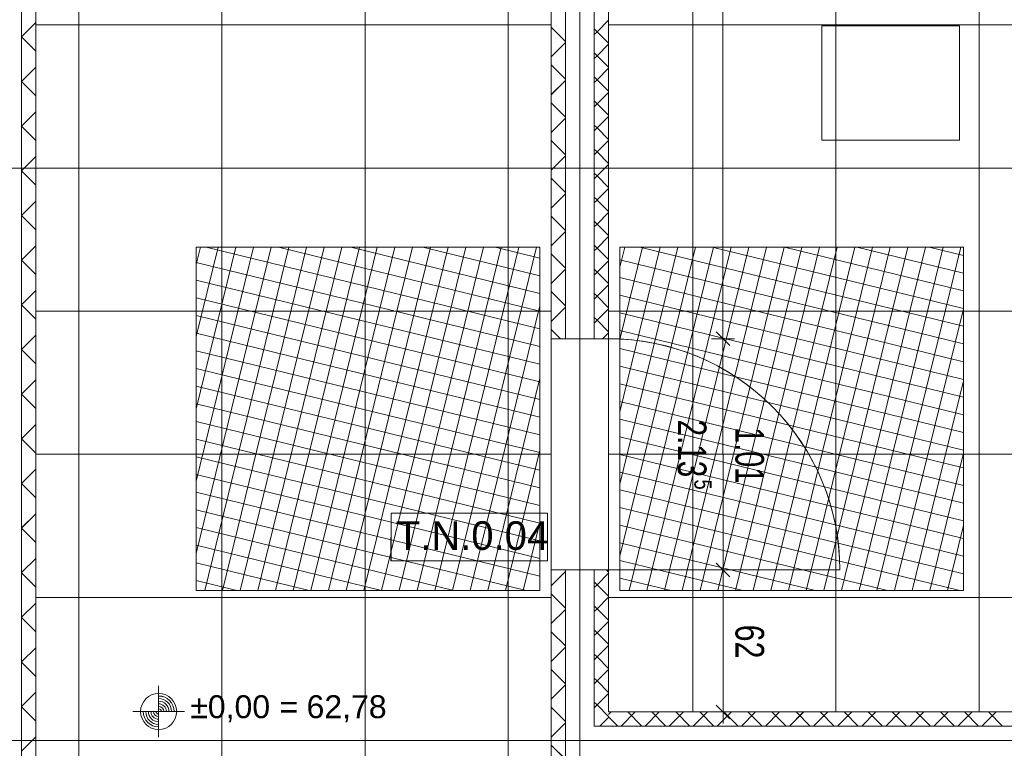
# Model space of a CAD drawing. Extents: x 229 to 926, y 37 to 878.
# Tile 174 of 194: x 504 to 590, y 415 to 478. Entities that reach past the tile are written whole.
import ezdxf
from ezdxf.lldxf.tags import DXFTag

# ---------------------------------------------------------------- set-up
doc = ezdxf.new("R2010")
doc.units = 0
doc.layers.get('0').update_dxf_attribs({"lineweight": 13})
doc.layers.add('A_BI_Innenwand', color=7, linetype='Continuous', lineweight=18, true_color=0x80ff80, plot=False)
doc.layers.add('A_BI_Tuer', color=7, linetype='Continuous', lineweight=18, true_color=0xbdbbbb, plot=False)
for name, color, linetype, lineweight in [('Ausstattung', 7, 'Continuous', 25), ('Axen', 7, 'Continuous', 25), ('Axen-A03ENJ5PI0', 7, 'Continuous', 25), ('Beschriftung', 7, 'Continuous', 25), ('Beschriftung-A03ENJ5NI0', 7, 'Continuous', 25), ('Bewegungsfläche', 7, 'Continuous', 25), ('Deckenspiegel', 7, 'Continuous', 25), ('Fullfläche', 7, 'Continuous', 25), ('Fullfläche-A03ENJ5QI0', 7, 'Continuous', 25), ('Maßlinien', 7, 'Continuous', 25), ('Maßlinien-A03ENJ5WI0', 7, 'Continuous', 25), ('Türen', 7, 'Continuous', 25), ('Türen-A03ENJ5UI0', 7, 'Continuous', 25), ('Wände', 7, 'Continuous', 25), ('Wände-A03ENJ5VI0', 7, 'Continuous', 25)]:
    doc.layers.add(name, color=color, linetype=linetype, lineweight=lineweight)
doc.styles.get("Standard").update_dxf_attribs({"font": 'arial.ttf'})
tags = doc.linetypes.add('ALL_S25', pattern=[0.001, 0, -0.001]).pattern_tags.tags
tags[6:7] = [DXFTag(74, 4), DXFTag(75, 0), DXFTag(340, '0'), DXFTag(46, 1.0), DXFTag(50, 0.0), DXFTag(44, 0.0), DXFTag(45, 0.0)]
tags[4:5] = [DXFTag(74, 4), DXFTag(75, 0), DXFTag(340, '0'), DXFTag(46, 1.0), DXFTag(50, 0.0), DXFTag(44, 0.0), DXFTag(45, 0.0)]
tags = doc.linetypes.add('ALL_S25-A03ENJ5XI0', pattern=[0.001, 0, -0.001]).pattern_tags.tags
tags[6:7] = [DXFTag(74, 4), DXFTag(75, 0), DXFTag(340, '0'), DXFTag(46, 1.0), DXFTag(50, 0.0), DXFTag(44, 0.0), DXFTag(45, 0.0)]
tags[4:5] = [DXFTag(74, 4), DXFTag(75, 0), DXFTag(340, '0'), DXFTag(46, 1.0), DXFTag(50, 0.0), DXFTag(44, 0.0), DXFTag(45, 0.0)]
tags = doc.linetypes.add('PUNKT2_S9', pattern=[0.001, 0, -0.001]).pattern_tags.tags
tags[6:7] = [DXFTag(74, 4), DXFTag(75, 0), DXFTag(340, '0'), DXFTag(46, 1.0), DXFTag(50, 0.0), DXFTag(44, 0.0), DXFTag(45, 0.0)]
tags[4:5] = [DXFTag(74, 4), DXFTag(75, 0), DXFTag(340, '0'), DXFTag(46, 1.0), DXFTag(50, 0.0), DXFTag(44, 0.0), DXFTag(45, 0.0)]
tags = doc.linetypes.add('PUNKT2_S9-A03ENJ5YI0', pattern=[0.001, 0, -0.001]).pattern_tags.tags
tags[6:7] = [DXFTag(74, 4), DXFTag(75, 0), DXFTag(340, '0'), DXFTag(46, 1.0), DXFTag(50, 0.0), DXFTag(44, 0.0), DXFTag(45, 0.0)]
tags[4:5] = [DXFTag(74, 4), DXFTag(75, 0), DXFTag(340, '0'), DXFTag(46, 1.0), DXFTag(50, 0.0), DXFTag(44, 0.0), DXFTag(45, 0.0)]

# ---------------------------------------------------------------- blocks, each defined once
blk = doc.blocks.new('Referenz-A03ENJ5LI0', base_point=(255.728, 65.704))
at = {"layer": 'Ausstattung', "color": 0, "lineweight": -2}
for p, q in [((573.943, 467.78), (573.944, 477.771)), ((573.944, 477.771), (585.967, 477.77)), ((585.967, 477.77), (585.966, 467.779)), ((585.966, 467.779), (573.943, 467.78))]:
    blk.add_line(p, q, dxfattribs=at)
at = {"layer": 'Axen', "color": 0, "linetype": 'ALL_S25', "lineweight": -2, "ltscale": 0.13}
for p, q in [((552.834, 66.032), (552.834, 801.546)), ((735.547, 465.346), (301.683, 465.346)), ((735.547, 415.346), (301.672, 415.346))]:
    blk.add_line(p, q, dxfattribs=at)
at = {"layer": 'Beschriftung', "color": 0, "lineweight": -2}
for p, q in [((550.017, 435.206), (536.345, 435.208)), ((536.345, 435.208), (536.345, 431.041)), ((550.016, 431.04), (550.017, 435.206)), ((536.345, 431.041), (550.016, 431.04))]:
    blk.add_line(p, q, dxfattribs=at)
at = {"layer": 'Bewegungsfläche', "color": 0, "lineweight": -2}
for p, q in [((519.334, 456.935), (519.702, 458.441)), ((519.334, 450.624), (521.246, 458.441)), ((519.334, 444.312), (522.791, 458.441)), ((519.334, 438.002), (524.335, 458.441)), ((519.334, 431.69), (525.879, 458.441)), ((549.334, 458.441), (519.334, 458.441)), ((519.334, 458.441), (519.334, 428.441)), ((520.083, 428.441), (527.423, 458.441)), ((520.202, 458.441), (549.334, 451.313)), ((521.627, 428.441), (528.968, 458.441)), ((523.171, 428.441), (530.512, 458.441)), ((524.716, 428.441), (532.056, 458.441)), ((526.26, 428.441), (533.601, 458.441)), ((526.513, 458.441), (549.334, 452.857)), ((527.804, 428.441), (535.145, 458.441)), ((529.348, 428.441), (536.689, 458.441)), ((530.893, 428.441), (538.233, 458.441)), ((532.437, 428.441), (539.778, 458.441)), ((532.824, 458.441), (549.334, 454.401)), ((533.981, 428.441), (541.322, 458.441)), ((535.525, 428.441), (542.866, 458.441)), ((537.07, 428.441), (544.41, 458.441)), ((538.614, 428.441), (545.954, 458.441)), ((539.136, 458.441), (549.334, 455.946)), ((540.158, 428.441), (547.499, 458.441)), ((541.702, 428.441), (549.043, 458.441)), ((545.447, 458.441), (549.334, 457.49)), ((549.334, 428.441), (549.334, 458.441)), ((556.334, 456.681), (556.764, 458.441)), ((556.334, 450.37), (558.308, 458.441)), ((556.334, 444.059), (559.853, 458.441)), ((556.334, 437.748), (561.397, 458.441)), ((556.334, 431.437), (562.941, 458.441)), ((556.334, 458.441), (586.334, 458.441)), ((556.334, 428.441), (556.334, 458.441)), ((557.145, 428.441), (564.485, 458.441)), ((558.069, 458.441), (586.334, 451.525)), ((558.689, 428.441), (566.03, 458.441)), ((560.233, 428.441), (567.574, 458.441)), ((561.778, 428.441), (569.118, 458.441)), ((563.322, 428.441), (570.662, 458.441)), ((564.38, 458.441), (586.334, 453.069)), ((564.866, 428.441), (572.207, 458.441)), ((566.41, 428.441), (573.751, 458.441)), ((567.955, 428.441), (575.295, 458.441)), ((569.499, 428.441), (576.84, 458.441)), ((570.691, 458.441), (586.334, 454.613)), ((571.043, 428.441), (578.384, 458.441)), ((572.587, 428.441), (579.928, 458.441)), ((574.132, 428.441), (581.472, 458.441)), ((575.676, 428.441), (583.017, 458.441)), ((577.002, 458.441), (586.334, 456.158)), ((577.22, 428.441), (584.561, 458.441)), ((578.764, 428.441), (586.105, 458.441)), ((583.314, 458.441), (586.334, 457.702)), ((586.334, 458.441), (586.334, 428.441)), ((556.334, 457.321), (586.334, 449.981)), ((519.334, 457.109), (549.334, 449.769)), ((556.334, 455.777), (586.334, 448.436)), ((519.334, 455.565), (549.334, 448.224)), ((519.334, 454.021), (549.334, 446.68)), ((556.334, 454.233), (586.334, 446.892)), ((543.247, 428.441), (549.334, 453.318)), ((580.309, 428.441), (586.334, 453.064)), ((519.334, 452.476), (549.334, 445.136)), ((556.334, 452.688), (586.334, 445.348)), ((519.334, 450.932), (549.334, 443.592)), ((556.334, 451.144), (586.334, 443.804)), ((556.334, 449.6), (586.334, 442.259)), ((519.334, 449.388), (549.334, 442.047)), ((556.334, 448.056), (586.334, 440.715)), ((519.334, 447.844), (549.334, 440.503)), ((544.791, 428.441), (549.334, 447.007)), ((519.334, 446.299), (549.334, 438.959)), ((556.334, 446.511), (586.334, 439.171)), ((581.853, 428.441), (586.334, 446.753)), ((519.334, 444.755), (549.334, 437.415)), ((556.334, 444.967), (586.334, 437.627)), ((519.334, 443.211), (549.334, 435.87)), ((556.334, 443.423), (586.334, 436.082)), ((556.334, 441.879), (586.334, 434.538)), ((519.334, 441.667), (549.334, 434.326)), ((519.334, 440.122), (549.334, 432.782)), ((546.335, 428.441), (549.334, 440.696)), ((556.334, 440.334), (586.334, 432.994)), ((583.397, 428.441), (586.334, 440.442)), ((519.334, 438.578), (549.334, 431.238)), ((556.334, 438.79), (586.334, 431.45)), ((519.334, 437.034), (549.334, 429.693)), ((556.334, 437.246), (586.334, 429.905)), ((519.334, 435.49), (548.141, 428.441)), ((556.334, 435.702), (586.008, 428.441)), ((547.879, 428.441), (549.334, 434.384)), ((556.334, 434.158), (579.697, 428.441)), ((584.941, 428.441), (586.334, 434.131)), ((519.334, 433.945), (541.83, 428.441)), ((519.334, 432.401), (535.519, 428.441)), ((556.334, 432.613), (573.385, 428.441)), ((519.334, 430.857), (529.207, 428.441)), ((556.334, 431.069), (567.074, 428.441)), ((519.334, 429.313), (522.896, 428.441)), ((556.334, 429.525), (560.763, 428.441)), ((519.334, 428.441), (549.334, 428.441)), ((586.334, 428.441), (556.334, 428.441))]:
    blk.add_line(p, q, dxfattribs=at)
at = {"layer": 'Fullfläche', "color": 0, "lineweight": -2}
for p, q in [((504.084, 476.808), (505.334, 478.057)), ((555.334, 478.256), (554.332, 477.256)), ((551.584, 476.404), (550.334, 477.652)), ((554.33, 477.256), (554.083, 477.502)), ((554.33, 477.252), (554.083, 477.005)), ((555.334, 476.251), (554.332, 477.252)), ((504.084, 476.798), (505.334, 475.549)), ((551.584, 476.304), (550.334, 475.055)), ((554.33, 475.156), (554.084, 475.403)), ((555.334, 476.156), (554.332, 475.156)), ((554.33, 475.152), (554.084, 474.905)), ((555.334, 474.152), (554.332, 475.152)), ((504.084, 472.908), (505.334, 474.157)), ((551.584, 473.104), (550.334, 474.352)), ((555.334, 474.056), (554.333, 473.056)), ((504.084, 472.898), (505.334, 471.649)), ((551.584, 473.004), (550.334, 471.755)), ((554.33, 473.056), (554.084, 473.303)), ((554.33, 473.052), (554.084, 472.805)), ((555.334, 472.052), (554.333, 473.052)), ((555.334, 471.956), (554.333, 470.956)), ((554.33, 470.956), (554.084, 471.203)), ((504.084, 469.008), (505.334, 470.257)), ((551.584, 469.804), (550.334, 471.052)), ((554.33, 470.952), (554.084, 470.705)), ((555.334, 469.952), (554.333, 470.952)), ((551.584, 469.704), (550.334, 468.455)), ((555.334, 469.856), (554.333, 468.856)), ((504.084, 468.998), (505.334, 467.749)), ((554.33, 468.856), (554.084, 469.103)), ((554.33, 468.852), (554.084, 468.605)), ((555.334, 467.852), (554.333, 468.852)), ((551.584, 466.504), (550.334, 467.753)), ((555.334, 467.756), (554.333, 466.756)), ((554.331, 466.756), (554.084, 467.003)), ((504.084, 465.108), (505.334, 466.357)), ((551.584, 466.404), (550.334, 465.155)), ((554.331, 466.752), (554.084, 466.505)), ((555.334, 465.752), (554.333, 466.752)), ((504.084, 465.098), (505.334, 463.849)), ((555.334, 465.656), (554.333, 464.656)), ((551.584, 463.204), (550.334, 464.453)), ((554.331, 464.656), (554.084, 464.903)), ((554.331, 464.652), (554.084, 464.405)), ((555.334, 463.652), (554.333, 464.652)), ((555.334, 463.556), (554.333, 462.556)), ((551.584, 463.104), (550.334, 461.855)), ((554.331, 462.556), (554.084, 462.802)), ((554.331, 462.552), (554.084, 462.305)), ((555.334, 461.552), (554.333, 462.552)), ((504.084, 461.208), (505.334, 462.457)), ((504.084, 461.198), (505.334, 459.949)), ((551.584, 459.904), (550.334, 461.153)), ((555.334, 461.456), (554.333, 460.456)), ((554.331, 460.456), (554.084, 460.703)), ((554.331, 460.452), (554.084, 460.205)), ((555.334, 459.452), (554.333, 460.452)), ((551.584, 459.804), (550.334, 458.555)), ((555.334, 459.356), (554.333, 458.356)), ((504.084, 457.308), (505.334, 458.557)), ((554.331, 458.356), (554.084, 458.603)), ((554.331, 458.352), (554.084, 458.105)), ((555.334, 457.352), (554.333, 458.352)), ((551.584, 456.604), (550.334, 457.853)), ((504.084, 457.298), (505.334, 456.049)), ((551.584, 456.503), (550.334, 455.255)), ((554.331, 456.256), (554.084, 456.503)), ((555.334, 457.256), (554.333, 456.256)), ((554.331, 456.252), (554.084, 456.005)), ((555.334, 455.252), (554.333, 456.252)), ((555.334, 455.156), (554.333, 454.156)), ((504.084, 453.408), (505.334, 454.657)), ((551.584, 453.304), (550.334, 454.553)), ((554.331, 454.156), (554.084, 454.403)), ((554.331, 454.152), (554.084, 453.905)), ((555.334, 453.152), (554.333, 454.152)), ((504.084, 453.398), (505.334, 452.15)), ((551.584, 453.203), (550.334, 451.955)), ((555.334, 453.056), (554.333, 452.056)), ((554.331, 452.056), (554.084, 452.303)), ((554.331, 452.052), (554.084, 451.805)), ((555.334, 451.052), (554.333, 452.052)), ((504.084, 449.508), (505.334, 450.757)), ((551.146, 450.441), (550.334, 451.253)), ((555.334, 450.956), (554.818, 450.441)), ((504.084, 449.498), (505.334, 448.25)), ((504.084, 445.608), (505.334, 446.857)), ((504.084, 445.598), (505.334, 444.35)), ((504.084, 441.708), (505.334, 442.957)), ((504.084, 441.698), (505.334, 440.45)), ((504.084, 437.808), (505.334, 439.057)), ((504.084, 437.798), (505.334, 436.55)), ((504.084, 433.908), (505.334, 435.157)), ((504.084, 433.899), (505.334, 432.65)), ((504.084, 430.008), (505.334, 431.257)), ((504.084, 429.999), (505.334, 428.75)), ((551.584, 430.103), (550.334, 428.855)), ((551.584, 430.204), (551.547, 430.241)), ((555.334, 429.956), (554.333, 428.956)), ((555.334, 430.052), (555.145, 430.241)), ((554.331, 428.956), (554.085, 429.201)), ((554.331, 428.952), (554.085, 428.706)), ((555.334, 427.952), (554.333, 428.952)), ((551.584, 426.904), (550.334, 428.153)), ((504.084, 426.108), (505.334, 427.357)), ((555.334, 427.856), (554.333, 426.856)), ((551.584, 426.803), (550.334, 425.554)), ((554.331, 426.856), (554.085, 427.101)), ((554.331, 426.852), (554.085, 426.606)), ((555.334, 425.852), (554.333, 426.852)), ((504.084, 426.099), (505.334, 424.85)), ((555.334, 425.756), (554.333, 424.756)), ((551.584, 423.604), (550.334, 424.853)), ((554.331, 424.756), (554.085, 425.002)), ((554.331, 424.752), (554.085, 424.506)), ((555.334, 423.752), (554.333, 424.752)), ((504.084, 422.208), (505.334, 423.457)), ((551.584, 423.503), (550.334, 422.255)), ((555.334, 423.656), (554.333, 422.656)), ((504.084, 422.199), (505.334, 420.95)), ((554.331, 422.656), (554.085, 422.902)), ((554.331, 422.652), (554.085, 422.406)), ((555.334, 421.652), (554.333, 422.652)), ((551.584, 420.304), (550.334, 421.553)), ((555.334, 421.556), (554.333, 420.556)), ((554.331, 420.556), (554.085, 420.802)), ((554.331, 420.552), (554.085, 420.306)), ((555.334, 419.552), (554.333, 420.552)), ((504.084, 418.308), (505.334, 419.557)), ((551.584, 420.203), (550.334, 418.954)), ((554.331, 418.456), (554.084, 418.702)), ((555.334, 419.456), (554.333, 418.456)), ((504.084, 418.299), (505.334, 417.05)), ((551.584, 417.004), (550.334, 418.253)), ((554.331, 418.452), (554.084, 418.205)), ((555.334, 417.451), (554.333, 418.452)), ((555.569, 417.846), (555.334, 417.611)), ((557.669, 417.846), (556.434, 416.61)), ((557.008, 417.846), (558.242, 416.61)), ((559.769, 417.846), (558.534, 416.61)), ((559.107, 417.846), (560.342, 416.61)), ((561.87, 417.846), (560.634, 416.61)), ((561.207, 417.846), (562.442, 416.609)), ((563.97, 417.846), (562.734, 416.609)), ((563.307, 417.846), (564.542, 416.609)), ((566.07, 417.846), (564.834, 416.609)), ((565.406, 417.846), (566.642, 416.609)), ((568.171, 417.846), (566.934, 416.609)), ((567.506, 417.846), (568.742, 416.609)), ((570.271, 417.846), (569.034, 416.609)), ((569.606, 417.846), (570.842, 416.608)), ((572.372, 417.846), (571.135, 416.608)), ((571.705, 417.846), (572.942, 416.608)), ((574.472, 417.846), (573.235, 416.608)), ((573.805, 417.846), (575.041, 416.608)), ((576.572, 417.846), (575.335, 416.608)), ((575.905, 417.846), (577.141, 416.608)), ((578.673, 417.846), (577.435, 416.608)), ((578.004, 417.846), (579.241, 416.607)), ((580.773, 417.846), (579.535, 416.607)), ((580.104, 417.846), (581.341, 416.607)), ((582.873, 417.846), (581.635, 416.607)), ((582.203, 417.846), (583.441, 416.607)), ((584.974, 417.846), (583.735, 416.607)), ((584.303, 417.846), (585.541, 416.607)), ((587.074, 417.846), (585.835, 416.607)), ((586.403, 417.846), (587.641, 416.606)), ((589.174, 417.846), (587.935, 416.606)), ((588.502, 417.846), (589.741, 416.606)), ((555.334, 417.356), (554.588, 416.61)), ((555.334, 417.42), (556.142, 416.61)), ((551.584, 416.903), (550.334, 415.654)), ((504.084, 414.408), (505.334, 415.657)), ((551.584, 413.704), (550.334, 414.953))]:
    blk.add_line(p, q, dxfattribs=at)
at = {"layer": 'Maßlinien', "color": 0, "lineweight": -2}
for p, q in [((565.314, 540.603), (565.328, 450.443)), ((565.328, 450.443), (564.328, 450.442)), ((564.728, 451.042), (565.928, 449.843)), ((565.328, 450.443), (566.328, 450.443)), ((565.328, 450.443), (565.331, 430.242)), ((564.731, 430.842), (565.931, 429.643)), ((565.331, 430.242), (564.331, 430.242)), ((565.331, 430.242), (566.331, 430.243)), ((565.331, 430.242), (565.333, 417.848)), ((516.059, 415.634), (516.06, 420.134)), ((516.059, 416.309), (516.059, 419.459)), ((513.809, 417.885), (518.309, 417.884)), ((514.486, 417.884), (517.634, 417.884)), ((565.333, 417.848), (564.333, 417.847)), ((564.733, 418.448), (565.933, 417.248)), ((565.333, 417.848), (566.333, 417.848)), ((565.333, 417.848), (565.333, 416.848))]:
    blk.add_line(p, q, dxfattribs=at)
blk.add_circle((516.059, 417.884), 1.575, dxfattribs=at)
for major_axis in [(1.35, 0), (1.125, 0), (0.9, 0), (-1.35, 0), (-1.125, 0), (-0.9, 0), (-0.675, 0), (-0.45, 0), (-0.225, 0), (0.675, 0), (0.45, 0), (0.225, 0)]:
    blk.add_ellipse((516.059, 417.884), major_axis=major_axis, ratio=1, start_param=0, end_param=1.570796, dxfattribs=at)
at = {"layer": 'Türen', "color": 0, "linetype": 'PUNKT2_S9', "lineweight": -2, "ltscale": 0.13}
for p, q in [((550.334, 430.241), (550.334, 450.441)), ((555.334, 450.441), (555.334, 430.241))]:
    blk.add_line(p, q, dxfattribs=at)
at = {"layer": 'Türen', "color": 0, "lineweight": -2}
blk.add_line((575.534, 430.241), (555.334, 430.241), dxfattribs=at)
blk.add_ellipse((555.334, 430.241), major_axis=(20.2, 0), ratio=1, start_param=0, end_param=1.570797, dxfattribs=at)
at = {"layer": 'Wände', "color": 0, "lineweight": -2}
for p, q in [((551.584, 450.441), (551.584, 665.346)), ((552.834, 450.441), (552.834, 665.346)), ((550.334, 453.041), (550.334, 664.546)), ((554.084, 450.441), (554.082, 664.082)), ((504.084, 400.446), (504.084, 630.246)), ((555.334, 450.441), (555.334, 565.346)), ((505.334, 540.146), (505.334, 450.441)), ((555.334, 450.441), (555.334, 478.246)), ((550.334, 450.441), (550.334, 453.041)), ((505.334, 450.441), (505.334, 400.446)), ((550.334, 450.441), (555.334, 450.441)), ((555.334, 430.241), (550.334, 430.241)), ((550.334, 400.446), (550.334, 430.241)), ((551.584, 200.446), (551.584, 430.241)), ((552.834, 400.446), (552.834, 430.241)), ((554.084, 416.61), (554.085, 430.241)), ((555.334, 417.846), (555.334, 430.241)), ((555.334, 417.846), (555.334, 430.241)), ((555.334, 417.846), (670.034, 417.846)), ((674.034, 416.596), (554.084, 416.61)), ((674.034, 415.346), (552.834, 415.346))]:
    blk.add_line(p, q, dxfattribs=at)
at = {"layer": 'Beschriftung', "color": 0, "lineweight": -2, "insert": (536.762, 434.498), "char_height": 2.5, "attachment_point": 1, "rotation": 359.99316}
blk.add_mtext('{\\fArial;T.N.0.04}', dxfattribs=at)
at = {"layer": 'Maßlinien', "color": 0, "lineweight": -2, "attachment_point": 1}
for s, insert, char_height, rotation in [('{\\W0.74;\\fArial;2.13}', (563.887, 443.373), 2.5, 270.00899), ('{\\W0.72;\\fArial;1.01}', (568.912, 442.711), 2.5, 270.00899), ('{\\W0.76;\\fArial;5}', (564.33, 438.144), 1.5, 270.00899), ('{\\W0.76;\\fArial;62}', (568.914, 425.469), 2.5, 270.00899), ('{\\fArial;±0,00}', (518.821, 419.3), 2, 0.00001), ('{\\fArial;=}', (526.614, 419.3), 2, 0.00001), ('{\\fArial;62,78}', (528.972, 419.3), 2, 0.00001)]:
    blk.add_mtext(s, dxfattribs=dict(at, insert=insert, char_height=char_height, rotation=rotation))
blk = doc.blocks.new('Referenz-A03ENJ62I0', base_point=(255.728, 65.706))
at = {"layer": 'Axen-A03ENJ5PI0', "color": 0, "linetype": 'ALL_S25-A03ENJ5XI0', "lineweight": -2, "ltscale": 0.13}
for p, q in [((552.833, 66.032), (552.833, 801.546)), ((735.547, 465.347), (301.683, 465.347)), ((735.547, 415.347), (301.673, 415.347))]:
    blk.add_line(p, q, dxfattribs=at)
at = {"layer": 'Beschriftung-A03ENJ5NI0', "color": 0, "lineweight": -2}
for p, q in [((536.345, 435.209), (536.344, 431.042)), ((550.016, 435.207), (536.345, 435.209)), ((550.016, 431.04), (550.016, 435.207)), ((536.344, 431.042), (550.016, 431.04))]:
    blk.add_line(p, q, dxfattribs=at)
at = {"layer": 'Deckenspiegel', "color": 0, "lineweight": -2}
for p, q in [((555.333, 417.847), (555.333, 662.846)), ((562.683, 662.846), (562.683, 417.847)), ((575.183, 662.846), (575.183, 417.847)), ((587.683, 662.846), (587.683, 417.847)), ((505.333, 169.347), (505.333, 661.346)), ((509.083, 169.347), (509.083, 661.346)), ((521.583, 169.347), (521.583, 661.346)), ((534.083, 169.347), (534.083, 661.346)), ((546.583, 169.347), (546.583, 661.346)), ((550.333, 661.346), (550.333, 169.347)), ((550.333, 477.847), (505.333, 477.847)), ((670.033, 477.846), (555.333, 477.847)), ((550.333, 465.347), (505.333, 465.347)), ((670.033, 465.346), (555.333, 465.347)), ((550.333, 452.847), (505.333, 452.847)), ((670.033, 452.847), (555.333, 452.847)), ((550.333, 440.347), (505.333, 440.347)), ((670.033, 440.347), (555.333, 440.347)), ((550.333, 427.847), (505.333, 427.847)), ((670.033, 427.847), (555.333, 427.847)), ((670.033, 417.847), (555.333, 417.847)), ((550.333, 415.347), (505.333, 415.347))]:
    blk.add_line(p, q, dxfattribs=at)
at = {"layer": 'Fullfläche-A03ENJ5QI0', "color": 0, "lineweight": -2}
for p, q in [((504.083, 476.809), (505.333, 478.058)), ((555.333, 478.257), (554.332, 477.256)), ((551.583, 476.404), (550.333, 477.653)), ((554.33, 477.256), (554.083, 477.503)), ((554.33, 477.252), (554.083, 477.006)), ((555.333, 476.252), (554.332, 477.252)), ((504.083, 476.799), (505.333, 475.55)), ((551.583, 476.304), (550.333, 475.056)), ((554.33, 475.157), (554.083, 475.403)), ((555.333, 476.157), (554.332, 475.157)), ((554.33, 475.152), (554.083, 474.906)), ((555.333, 474.152), (554.332, 475.152)), ((504.083, 472.909), (505.333, 474.158)), ((551.583, 473.104), (550.333, 474.353)), ((555.333, 474.057), (554.332, 473.056)), ((504.083, 472.899), (505.333, 471.65)), ((551.583, 473.004), (550.333, 471.756)), ((554.33, 473.056), (554.083, 473.303)), ((554.33, 473.052), (554.083, 472.806)), ((555.333, 472.052), (554.332, 473.052)), ((555.333, 471.957), (554.332, 470.957)), ((554.33, 470.957), (554.083, 471.203)), ((504.083, 469.009), (505.333, 470.258)), ((551.583, 469.804), (550.333, 471.053)), ((554.33, 470.952), (554.083, 470.706)), ((555.333, 469.952), (554.332, 470.952)), ((551.583, 469.704), (550.333, 468.456)), ((555.333, 469.857), (554.332, 468.856)), ((504.083, 468.999), (505.333, 467.75)), ((554.33, 468.856), (554.083, 469.103)), ((554.33, 468.852), (554.083, 468.606)), ((555.333, 467.852), (554.332, 468.852)), ((551.583, 466.504), (550.333, 467.753)), ((555.333, 467.757), (554.332, 466.756)), ((554.33, 466.756), (554.083, 467.003)), ((504.083, 465.109), (505.333, 466.358)), ((551.583, 466.404), (550.333, 465.156)), ((554.33, 466.752), (554.083, 466.506)), ((555.333, 465.752), (554.332, 466.752)), ((504.083, 465.099), (505.333, 463.85)), ((555.333, 465.657), (554.332, 464.656)), ((551.583, 463.205), (550.333, 464.453)), ((554.33, 464.656), (554.083, 464.903)), ((554.33, 464.652), (554.083, 464.406)), ((555.333, 463.652), (554.332, 464.652)), ((555.333, 463.557), (554.332, 462.556)), ((551.583, 463.104), (550.333, 461.856)), ((554.33, 462.556), (554.083, 462.803)), ((554.33, 462.552), (554.083, 462.306)), ((555.333, 461.552), (554.332, 462.552)), ((504.083, 461.209), (505.333, 462.458)), ((504.083, 461.199), (505.333, 459.95)), ((551.583, 459.905), (550.333, 461.153)), ((555.333, 461.457), (554.332, 460.457)), ((554.33, 460.457), (554.083, 460.703)), ((554.33, 460.452), (554.083, 460.206)), ((555.333, 459.452), (554.332, 460.452)), ((551.583, 459.804), (550.333, 458.555)), ((555.333, 459.357), (554.332, 458.357)), ((504.083, 457.309), (505.333, 458.558)), ((554.33, 458.357), (554.083, 458.603)), ((554.33, 458.352), (554.083, 458.106)), ((555.333, 457.352), (554.332, 458.352)), ((551.583, 456.605), (550.333, 457.853)), ((504.083, 457.299), (505.333, 456.05)), ((551.583, 456.504), (550.333, 455.255)), ((554.33, 456.257), (554.083, 456.503)), ((555.333, 457.257), (554.332, 456.257)), ((554.33, 456.252), (554.083, 456.006)), ((555.333, 455.252), (554.332, 456.252)), ((555.333, 455.157), (554.332, 454.157)), ((504.083, 453.409), (505.333, 454.658)), ((551.583, 453.305), (550.333, 454.553)), ((554.33, 454.157), (554.083, 454.403)), ((554.33, 454.152), (554.083, 453.906)), ((555.333, 453.152), (554.332, 454.152)), ((504.083, 453.399), (505.333, 452.15)), ((551.583, 453.204), (550.333, 451.955)), ((555.333, 453.057), (554.332, 452.057)), ((554.33, 452.057), (554.083, 452.303)), ((554.33, 452.052), (554.083, 451.806)), ((555.333, 451.052), (554.332, 452.052)), ((504.083, 449.509), (505.333, 450.758)), ((551.146, 450.442), (550.333, 451.253)), ((555.333, 450.957), (554.818, 450.442)), ((504.083, 449.499), (505.333, 448.25)), ((504.083, 445.609), (505.333, 446.858)), ((504.083, 445.599), (505.333, 444.35)), ((504.083, 441.709), (505.333, 442.958)), ((504.083, 441.699), (505.333, 440.45)), ((504.083, 437.809), (505.333, 439.058)), ((504.083, 437.799), (505.333, 436.55)), ((504.083, 433.909), (505.333, 435.158)), ((504.083, 433.899), (505.333, 432.65)), ((504.083, 430.009), (505.333, 431.257)), ((504.083, 429.999), (505.333, 428.751)), ((551.583, 430.104), (550.333, 428.855)), ((551.583, 430.205), (551.547, 430.242)), ((555.333, 429.956), (554.333, 428.957)), ((555.333, 430.053), (555.144, 430.242)), ((554.33, 428.957), (554.085, 429.202)), ((554.33, 428.952), (554.085, 428.707)), ((555.333, 427.953), (554.333, 428.952)), ((551.583, 426.905), (550.333, 428.154)), ((504.083, 426.109), (505.333, 427.357)), ((555.333, 427.856), (554.333, 426.857)), ((551.583, 426.804), (550.333, 425.555)), ((554.33, 426.857), (554.085, 427.102)), ((554.33, 426.852), (554.085, 426.607)), ((555.334, 425.853), (554.333, 426.852)), ((504.083, 426.099), (505.333, 424.851)), ((555.334, 425.757), (554.333, 424.757)), ((551.583, 423.605), (550.333, 424.854)), ((554.331, 424.757), (554.084, 425.002)), ((554.331, 424.752), (554.084, 424.507)), ((555.334, 423.752), (554.333, 424.752)), ((504.083, 422.209), (505.333, 423.457)), ((551.583, 423.504), (550.333, 422.255)), ((555.334, 423.657), (554.333, 422.657)), ((504.083, 422.199), (505.333, 420.951)), ((554.331, 422.657), (554.084, 422.903)), ((554.331, 422.652), (554.084, 422.406)), ((555.334, 421.652), (554.333, 422.652)), ((551.583, 420.305), (550.333, 421.554)), ((555.334, 421.557), (554.333, 420.557)), ((554.331, 420.557), (554.084, 420.803)), ((554.331, 420.552), (554.084, 420.306)), ((555.334, 419.552), (554.333, 420.552)), ((504.083, 418.309), (505.333, 419.557)), ((551.583, 420.204), (550.333, 418.955)), ((554.331, 418.457), (554.084, 418.703)), ((555.334, 419.457), (554.333, 418.457)), ((504.083, 418.299), (505.333, 417.051)), ((551.583, 417.005), (550.333, 418.254)), ((554.331, 418.452), (554.084, 418.206)), ((555.334, 417.452), (554.333, 418.452)), ((555.568, 417.847), (555.333, 417.612)), ((557.669, 417.847), (556.434, 416.611)), ((557.007, 417.847), (558.242, 416.611)), ((559.769, 417.847), (558.534, 416.611)), ((559.107, 417.847), (560.342, 416.61)), ((561.869, 417.847), (560.634, 416.61)), ((561.207, 417.847), (562.442, 416.61)), ((563.97, 417.847), (562.734, 416.61)), ((563.306, 417.847), (564.541, 416.61)), ((566.07, 417.847), (564.834, 416.61)), ((565.406, 417.847), (566.641, 416.61)), ((568.17, 417.847), (566.934, 416.61)), ((567.505, 417.847), (568.741, 416.609)), ((570.271, 417.847), (569.034, 416.609)), ((569.605, 417.847), (570.841, 416.609)), ((572.371, 417.847), (571.134, 416.609)), ((571.705, 417.847), (572.941, 416.609)), ((574.471, 417.847), (573.234, 416.609)), ((573.804, 417.847), (575.041, 416.609)), ((576.572, 417.847), (575.334, 416.609)), ((575.904, 417.847), (577.141, 416.608)), ((578.672, 417.847), (577.435, 416.608)), ((578.004, 417.847), (579.241, 416.608)), ((580.772, 417.847), (579.535, 416.608)), ((580.103, 417.847), (581.341, 416.608)), ((582.873, 417.847), (581.635, 416.608)), ((582.203, 417.847), (583.441, 416.608)), ((584.973, 417.847), (583.735, 416.608)), ((584.303, 417.847), (585.54, 416.607)), ((587.073, 417.847), (585.835, 416.607)), ((586.402, 417.847), (587.64, 416.607)), ((589.174, 417.847), (587.935, 416.607)), ((588.502, 417.847), (589.74, 416.607)), ((555.334, 417.357), (554.587, 416.611)), ((555.334, 417.42), (556.142, 416.611)), ((551.583, 416.904), (550.333, 415.655)), ((504.083, 414.409), (505.333, 415.657)), ((551.583, 413.705), (550.333, 414.954))]:
    blk.add_line(p, q, dxfattribs=at)
at = {"layer": 'Maßlinien-A03ENJ5WI0', "color": 0, "lineweight": -2}
for p, q in [((565.313, 540.604), (565.327, 450.443)), ((565.327, 450.443), (564.327, 450.443)), ((564.727, 451.043), (565.928, 449.843)), ((565.327, 450.443), (566.327, 450.443)), ((565.327, 450.443), (565.331, 430.243)), ((564.73, 430.843), (565.931, 429.643)), ((565.331, 430.243), (564.331, 430.243)), ((565.331, 430.243), (566.331, 430.243)), ((565.331, 430.243), (565.332, 417.848)), ((516.058, 415.635), (516.059, 420.135)), ((516.059, 416.31), (516.059, 419.46)), ((513.809, 417.885), (518.309, 417.884)), ((514.486, 417.885), (517.634, 417.885)), ((565.332, 417.848), (564.332, 417.848)), ((564.732, 418.448), (565.933, 417.248)), ((565.332, 417.848), (566.332, 417.849)), ((565.332, 417.848), (565.333, 416.848))]:
    blk.add_line(p, q, dxfattribs=at)
blk.add_circle((516.059, 417.885), 1.575, dxfattribs=at)
for major_axis in [(1.35, 0), (1.125, 0), (0.9, 0), (-1.35, 0), (-1.125, 0), (-0.9, 0), (-0.675, 0), (-0.45, 0), (-0.225, 0), (0.675, 0), (0.45, 0), (0.225, 0)]:
    blk.add_ellipse((516.059, 417.885), major_axis=major_axis, ratio=1, start_param=0, end_param=1.570796, dxfattribs=at)
at = {"layer": 'Türen-A03ENJ5UI0', "color": 0, "linetype": 'PUNKT2_S9-A03ENJ5YI0', "lineweight": -2, "ltscale": 0.13}
for p, q in [((550.333, 430.242), (550.333, 450.442)), ((555.333, 450.442), (555.333, 430.242))]:
    blk.add_line(p, q, dxfattribs=at)
at = {"layer": 'Türen-A03ENJ5UI0', "color": 0, "lineweight": -2}
blk.add_line((575.533, 430.242), (555.333, 430.242), dxfattribs=at)
blk.add_ellipse((555.333, 430.242), major_axis=(20.2, 0), ratio=1, start_param=0, end_param=1.570797, dxfattribs=at)
at = {"layer": 'Wände-A03ENJ5VI0', "color": 0, "lineweight": -2}
for p, q in [((551.583, 450.441), (551.583, 665.346)), ((552.833, 450.442), (552.833, 665.346)), ((550.333, 453.042), (550.333, 664.546)), ((554.083, 450.442), (554.082, 664.082)), ((504.083, 400.446), (504.083, 630.246)), ((555.333, 450.442), (555.333, 565.346)), ((505.333, 540.146), (505.333, 450.442)), ((555.333, 450.442), (555.333, 478.247)), ((550.333, 450.442), (550.333, 453.042)), ((505.333, 450.442), (505.333, 400.447)), ((550.333, 450.442), (555.333, 450.442)), ((555.333, 430.242), (550.333, 430.242)), ((550.333, 400.447), (550.333, 430.242)), ((551.583, 200.447), (551.583, 430.242)), ((552.833, 400.447), (552.833, 430.242)), ((554.083, 416.611), (554.085, 430.242)), ((555.333, 417.847), (555.333, 430.242)), ((555.333, 417.847), (670.033, 417.847)), ((674.033, 416.597), (554.083, 416.611)), ((674.033, 415.347), (552.833, 415.347))]:
    blk.add_line(p, q, dxfattribs=at)
at = {"layer": 'Beschriftung-A03ENJ5NI0', "color": 0, "lineweight": -2, "insert": (536.761, 434.499), "char_height": 2.49999, "attachment_point": 1, "rotation": 359.99316}
blk.add_mtext('{\\fArial;T.N.0.04}', dxfattribs=at)
at = {"layer": 'Maßlinien-A03ENJ5WI0', "color": 0, "lineweight": -2, "attachment_point": 1}
for s, insert, char_height, rotation in [('{\\W0.74;\\fArial;2.13}', (563.886, 443.373), 2.49999, 270.00899), ('{\\W0.72;\\fArial;1.01}', (568.911, 442.712), 2.49999, 270.00899), ('{\\W0.76;\\fArial;5}', (564.329, 438.145), 1.5, 270.00899), ('{\\W0.76;\\fArial;62}', (568.914, 425.47), 2.49999, 270.00899), ('{\\fArial;±0,00}', (518.82, 419.301), 2, 0.00001), ('{\\fArial;=}', (526.613, 419.301), 2, 0.00001), ('{\\fArial;62,78}', (528.972, 419.301), 2, 0.00001)]:
    blk.add_mtext(s, dxfattribs=dict(at, insert=insert, char_height=char_height, rotation=rotation))
blk = doc.blocks.new('Wand-A03ENJ66I0', base_point=(550.327, 169.344))
at = {"color": 0, "linetype": 'ByBlock', "lineweight": -2, "ltscale": 0.18}
for p, q in [((550.327, 661.344), (550.327, 450.441)), ((555.333, 661.344), (555.33, 450.441)), ((550.327, 430.241), (550.327, 200.446)), ((555.33, 430.241), (555.33, 417.846))]:
    blk.add_line(p, q, dxfattribs=at)
blk = doc.blocks.new('Tür-A03ENJ6AI0', base_point=(550.327, 430.241))
at = {"color": 0, "linetype": 'ByBlock', "lineweight": -2, "ltscale": 0.18}
for p, q in [((550.327, 450.441), (555.33, 450.441)), ((575.53, 430.241), (550.327, 430.241))]:
    blk.add_line(p, q, dxfattribs=at)
blk.add_ellipse((555.33, 430.241), major_axis=(20.2, 0), ratio=1, start_param=0, end_param=1.570796, dxfattribs=at)
blk = doc.blocks.new('Wand-A03ENJ6CI0', base_point=(500.333, 169.345))
at = {"color": 0, "linetype": 'ByBlock', "lineweight": -2, "ltscale": 0.18}
blk.add_line((505.33, 400.446), (505.332, 630.245), dxfattribs=at)
blk = doc.blocks.new('Wand-A03ENJGMI0', base_point=(555.33, 412.844))
at = {"color": 0, "linetype": 'ByBlock', "lineweight": -2, "ltscale": 0.18}
blk.add_line((555.33, 417.846), (670.033, 417.846), dxfattribs=at)

msp = doc.modelspace()

# ---------------------------------------------------------------- block references
at = {"color": 251, "lineweight": 13, "ltscale": 0.13, "true_color": 0x606060}
for name, p in [('Referenz-A03ENJ5LI0', (255.728, 65.704)), ('Referenz-A03ENJ62I0', (255.728, 65.706))]:
    msp.add_blockref(name, p, dxfattribs=at)
at = {"layer": 'A_BI_Innenwand', "ltscale": 0.18}
for name, p in [('Wand-A03ENJ6CI0', (500.333, 169.345)), ('Wand-A03ENJ66I0', (550.327, 169.344)), ('Wand-A03ENJGMI0', (555.33, 412.844))]:
    msp.add_blockref(name, p, dxfattribs=at)
at = {"layer": 'A_BI_Tuer', "ltscale": 0.18}
msp.add_blockref('Tür-A03ENJ6AI0', (550.327, 430.241), dxfattribs=at)

doc.saveas('drawing.dxf')
